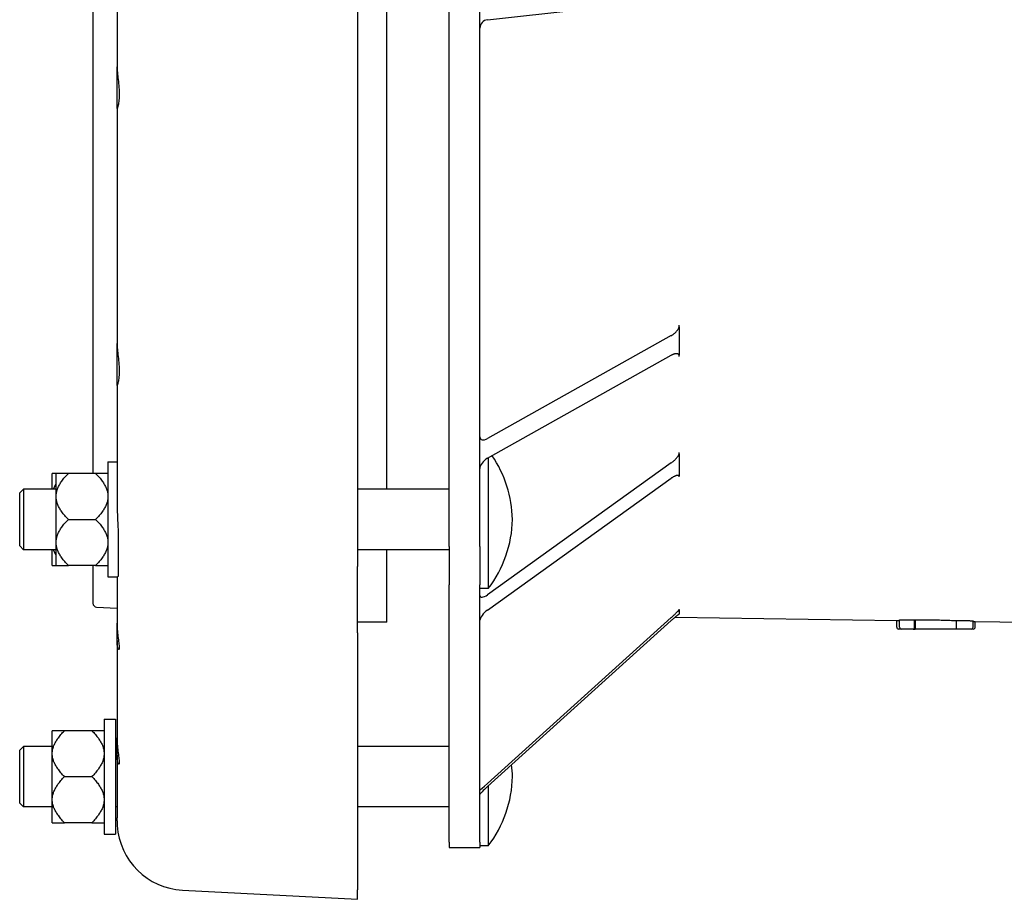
# Model space of a CAD drawing. Header units: millimetres. Extents: x 609 to 5021, y 338 to 1764.
# Tile 7 of 10: x 609 to 866, y 1242 to 1471. Entities that reach past the tile are written whole.
import ezdxf

# ---------------------------------------------------------------- set-up
doc = ezdxf.new("R2010")
doc.units = ezdxf.units.MM
doc.layers.add('DETAIL', color=2, linetype='Continuous')

msp = doc.modelspace()

# ---------------------------------------------------------------- linework, layer by layer
at = {"layer": 'DETAIL'}
for p, q in [((634.67, 1498.23), (634.67, 1458.8)), ((705.05, 1348.65), (705.05, 1494.78)), ((721.28, 1333.67), (721.28, 1495.6)), ((729.28, 1333.67), (729.28, 1495.6)), ((628.4, 1490.68), (628.4, 1352.74)), ((697.4, 1490.43), (697.4, 1328.52)), ((731.28, 1471.06), (779.2, 1476.38)), ((634.67, 1447.94), (634.67, 1458.8)), ((634.67, 1447.94), (634.67, 1386.6)), ((781.28, 1391), (781.28, 1391.42)), ((781.28, 1391), (781.28, 1387.29)), ((634.67, 1375.74), (634.67, 1386.6)), ((779.2, 1388.68), (731.28, 1361.83)), ((781.28, 1387.29), (781.28, 1383.57)), ((731.28, 1356.71), (779.2, 1383.56)), ((781.28, 1383.24), (781.28, 1383.57)), ((634.67, 1375.74), (634.67, 1345.08)), ((632.28, 1355.75), (632.28, 1325.75)), ((632.28, 1355.75), (634.67, 1355.75)), ((731.48, 1356.82), (731.48, 1322.75)), ((781.28, 1357.89), (781.28, 1358.24)), ((781.28, 1357.89), (781.28, 1354.98)), ((779.2, 1355.49), (731.28, 1321.12)), ((781.28, 1354.98), (781.28, 1352.08)), ((617.78, 1348.65), (617.78, 1352.74)), ((618.78, 1352.74), (617.78, 1352.74)), ((618.78, 1347.13), (618.78, 1352.74)), ((621.98, 1352.74), (618.78, 1352.74)), ((629.08, 1352.74), (621.98, 1352.74)), ((632.28, 1352.74), (629.08, 1352.74)), ((731.28, 1317.12), (779.2, 1351.49)), ((781.28, 1351.84), (781.28, 1352.08)), ((609.28, 1347.65), (610.28, 1348.65)), ((610.28, 1348.65), (610.28, 1332.85)), ((618.78, 1348.65), (610.28, 1348.65)), ((721.28, 1348.65), (697.4, 1348.65)), ((609.28, 1333.85), (609.28, 1347.65)), ((618.78, 1346.37), (618.78, 1347.13)), ((618.78, 1335.13), (618.78, 1346.37)), ((621.98, 1340.75), (629.08, 1340.75)), ((609.28, 1333.85), (610.28, 1332.85)), ((618.78, 1332.85), (610.28, 1332.85)), ((617.78, 1328.75), (617.78, 1332.85)), ((618.78, 1334.37), (618.78, 1335.13)), ((618.78, 1328.75), (618.78, 1334.37)), ((721.28, 1332.85), (697.4, 1332.85)), ((705.05, 1313.93), (705.05, 1332.85)), ((721.28, 1333.67), (721.28, 1323.66)), ((729.28, 1333.67), (729.28, 1323.66)), ((617.78, 1328.75), (618.78, 1328.75)), ((618.78, 1328.75), (621.98, 1328.75)), ((629.08, 1328.75), (621.98, 1328.75)), ((628.4, 1328.75), (628.4, 1318.88)), ((629.08, 1328.75), (632.28, 1328.75)), ((697.4, 1311.2), (697.4, 1328.52)), ((632.28, 1325.75), (634.81, 1325.75)), ((634.67, 1325.75), (634.67, 1313.68)), ((721.28, 1256.58), (721.28, 1323.66)), ((729.28, 1256.58), (729.28, 1323.66)), ((731.48, 1322.75), (729.28, 1322.75)), ((629.35, 1317.88), (634.67, 1317.6)), ((781.28, 1317.22), (781.28, 1317.35)), ((781.28, 1317.22), (781.28, 1316.65)), ((779.2, 1315.16), (731.28, 1271.88)), ((780.23, 1315.27), (837.99, 1314.42)), ((781.28, 1316.65), (781.28, 1316.07)), ((634.67, 1309.19), (634.67, 1313.68)), ((705.05, 1313.93), (697.4, 1313.93)), ((731.28, 1271.09), (779.2, 1314.37)), ((837.99, 1312.68), (837.99, 1314.42)), ((839.22, 1312.18), (838.49, 1312.18)), ((838.72, 1312.68), (838.72, 1314.54)), ((842.32, 1312.18), (839.22, 1312.18)), ((842.32, 1312.18), (842.82, 1312.18)), ((842.66, 1312.68), (842.66, 1314.56)), ((853.7, 1312.18), (842.82, 1312.18)), ((842.9, 1312.68), (842.9, 1314.55)), ((853.55, 1312.68), (853.55, 1314.39)), ((857.4, 1312.18), (853.7, 1312.18)), ((857.96, 1312.18), (857.4, 1312.18)), ((857.9, 1312.68), (857.9, 1314.26)), ((858.46, 1314.11), (871.28, 1313.93)), ((858.46, 1312.68), (858.46, 1314.11)), ((697.4, 1311.2), (697.4, 1244.13)), ((634.67, 1309.19), (634.67, 1283.78)), ((631.28, 1288.68), (631.28, 1258.68)), ((631.28, 1288.68), (634.28, 1288.68)), ((634.28, 1288.68), (634.28, 1258.68)), ((617.78, 1280.05), (617.78, 1285.67)), ((620.98, 1285.67), (617.78, 1285.67)), ((628.08, 1285.67), (620.98, 1285.67)), ((631.28, 1285.67), (628.08, 1285.67)), ((609.28, 1280.58), (610.28, 1281.58)), ((610.28, 1281.58), (610.28, 1265.78)), ((617.78, 1281.58), (610.28, 1281.58)), ((634.67, 1281.58), (634.28, 1281.58)), ((634.67, 1279.28), (634.67, 1283.78)), ((721.28, 1281.58), (697.4, 1281.58)), ((609.28, 1266.78), (609.28, 1280.58)), ((617.78, 1279.29), (617.78, 1280.05)), ((617.78, 1268.06), (617.78, 1279.29)), ((634.67, 1279.28), (634.67, 1262.95)), ((620.98, 1273.68), (628.08, 1273.68)), ((731.48, 1271.27), (731.48, 1255.68)), ((609.28, 1266.78), (610.28, 1265.78)), ((617.78, 1267.3), (617.78, 1268.06)), ((617.78, 1261.68), (617.78, 1267.3)), ((617.78, 1265.78), (610.28, 1265.78)), ((634.67, 1265.78), (634.28, 1265.78)), ((721.28, 1265.78), (697.4, 1265.78)), ((617.78, 1261.68), (620.98, 1261.68)), ((628.08, 1261.68), (620.98, 1261.68)), ((628.08, 1261.68), (631.28, 1261.68)), ((634.67, 1262.17), (634.67, 1262.95)), ((631.28, 1258.68), (634.28, 1258.68)), ((721.28, 1256.58), (721.28, 1255.18)), ((729.28, 1256.58), (729.28, 1255.18)), ((731.48, 1255.68), (729.28, 1255.68)), ((721.28, 1255.18), (729.28, 1255.18)), ((651.73, 1244.09), (697.4, 1241.7)), ((697.4, 1241.7), (697.4, 1244.13))]:
    msp.add_line(p, q, dxfattribs=at)
at = {"layer": 'DETAIL', "flags": 128}
for points in [[(634.67, 1458.8), (634.68, 1458.46), (634.7, 1458.09), (634.73, 1457.69), (634.77, 1457.27), (634.82, 1456.83), (634.87, 1456.38), (634.92, 1455.92), (634.98, 1455.43), (635.04, 1454.93), (635.09, 1454.41), (635.14, 1453.89), (635.18, 1453.37), (635.21, 1452.86), (635.23, 1452.36), (635.24, 1451.88), (635.24, 1451.42), (635.23, 1450.97), (635.21, 1450.54), (635.18, 1450.12), (635.14, 1449.73), (635.09, 1449.37), (635.04, 1449.05), (634.98, 1448.77), (634.92, 1448.52), (634.87, 1448.32), (634.82, 1448.16), (634.77, 1448.03), (634.73, 1447.94), (634.7, 1447.89), (634.68, 1447.89), (634.67, 1447.94)], [(779.2, 1388.68), (779.32, 1388.75), (779.43, 1388.82), (779.55, 1388.89), (779.66, 1388.97), (779.77, 1389.05), (779.88, 1389.14), (779.99, 1389.23), (780.09, 1389.32), (780.2, 1389.42), (780.3, 1389.51), (780.4, 1389.61), (780.49, 1389.71), (780.58, 1389.82), (780.67, 1389.92), (780.75, 1390.03), (780.83, 1390.13), (780.9, 1390.24), (780.97, 1390.34), (781.04, 1390.45), (781.1, 1390.56), (781.15, 1390.67), (781.2, 1390.78), (781.25, 1390.89), (781.28, 1391)], [(634.67, 1386.6), (634.68, 1386.27), (634.7, 1385.9), (634.73, 1385.5), (634.77, 1385.07), (634.82, 1384.64), (634.87, 1384.19), (634.92, 1383.72), (634.98, 1383.24), (635.04, 1382.73), (635.09, 1382.22), (635.14, 1381.7), (635.18, 1381.18), (635.21, 1380.67), (635.23, 1380.17), (635.24, 1379.68), (635.24, 1379.23), (635.23, 1378.78), (635.21, 1378.34), (635.18, 1377.93), (635.14, 1377.54), (635.09, 1377.18), (635.04, 1376.86), (634.98, 1376.57), (634.92, 1376.33), (634.87, 1376.13), (634.82, 1375.96), (634.77, 1375.83), (634.73, 1375.75), (634.7, 1375.7), (634.68, 1375.7), (634.67, 1375.74)], [(781.28, 1383.57), (781.24, 1383.65), (781.19, 1383.71), (781.13, 1383.77), (781.07, 1383.82), (781, 1383.86), (780.93, 1383.9), (780.85, 1383.93), (780.77, 1383.95), (780.68, 1383.96), (780.59, 1383.97), (780.5, 1383.97), (780.41, 1383.97), (780.31, 1383.96), (780.22, 1383.94), (780.12, 1383.92), (780.02, 1383.9), (779.92, 1383.87), (779.82, 1383.84), (779.72, 1383.8), (779.61, 1383.76), (779.51, 1383.71), (779.41, 1383.67), (779.3, 1383.61), (779.2, 1383.56)], [(779.2, 1355.49), (779.32, 1355.57), (779.43, 1355.66), (779.55, 1355.75), (779.66, 1355.85), (779.77, 1355.94), (779.88, 1356.04), (779.99, 1356.14), (780.09, 1356.24), (780.2, 1356.34), (780.3, 1356.45), (780.4, 1356.55), (780.49, 1356.66), (780.58, 1356.76), (780.67, 1356.87), (780.75, 1356.97), (780.83, 1357.08), (780.9, 1357.18), (780.97, 1357.28), (781.04, 1357.39), (781.1, 1357.49), (781.15, 1357.59), (781.2, 1357.69), (781.25, 1357.79), (781.28, 1357.89)], [(618.78, 1347.13), (618.81, 1347.35), (618.84, 1347.57), (618.88, 1347.8), (618.93, 1348.02), (618.99, 1348.25), (619.06, 1348.47), (619.13, 1348.7), (619.22, 1348.92), (619.32, 1349.15), (619.43, 1349.38), (619.54, 1349.6), (619.67, 1349.83), (619.8, 1350.06), (619.95, 1350.3), (620.11, 1350.53), (620.27, 1350.77), (620.45, 1351), (620.64, 1351.25), (620.83, 1351.49), (621.04, 1351.73), (621.26, 1351.98), (621.49, 1352.23), (621.73, 1352.49), (621.98, 1352.74)], [(629.08, 1352.74), (629.34, 1352.49), (629.58, 1352.23), (629.81, 1351.98), (630.03, 1351.73), (630.24, 1351.49), (630.43, 1351.25), (630.62, 1351), (630.8, 1350.77), (630.96, 1350.53), (631.12, 1350.3), (631.26, 1350.06), (631.4, 1349.83), (631.53, 1349.6), (631.64, 1349.38), (631.75, 1349.15), (631.85, 1348.92), (631.94, 1348.7), (632.01, 1348.47), (632.08, 1348.25), (632.14, 1348.02), (632.19, 1347.8), (632.23, 1347.57), (632.26, 1347.35), (632.28, 1347.13)], [(781.28, 1352.08), (781.24, 1352.13), (781.19, 1352.17), (781.13, 1352.19), (781.07, 1352.22), (781, 1352.23), (780.93, 1352.24), (780.85, 1352.24), (780.77, 1352.23), (780.68, 1352.22), (780.59, 1352.2), (780.5, 1352.17), (780.41, 1352.14), (780.31, 1352.11), (780.22, 1352.07), (780.12, 1352.03), (780.02, 1351.98), (779.92, 1351.93), (779.82, 1351.88), (779.72, 1351.82), (779.61, 1351.76), (779.51, 1351.7), (779.41, 1351.63), (779.3, 1351.56), (779.2, 1351.49)], [(618.12, 1348.65), (618.14, 1348.71), (618.16, 1348.76), (618.18, 1348.82), (618.2, 1348.88), (618.23, 1348.93), (618.25, 1348.99), (618.27, 1349.05), (618.3, 1349.11), (618.33, 1349.16), (618.35, 1349.22), (618.38, 1349.28), (618.41, 1349.34), (618.43, 1349.39), (618.46, 1349.45), (618.49, 1349.51), (618.52, 1349.57), (618.55, 1349.62), (618.58, 1349.68), (618.62, 1349.74), (618.65, 1349.8), (618.68, 1349.86), (618.72, 1349.91), (618.75, 1349.97), (618.78, 1350.03)], [(621.98, 1340.75), (621.73, 1341.01), (621.49, 1341.26), (621.26, 1341.51), (621.04, 1341.76), (620.83, 1342), (620.64, 1342.25), (620.45, 1342.49), (620.27, 1342.73), (620.11, 1342.96), (619.95, 1343.2), (619.8, 1343.43), (619.67, 1343.66), (619.54, 1343.89), (619.43, 1344.12), (619.32, 1344.34), (619.22, 1344.57), (619.13, 1344.8), (619.06, 1345.02), (618.99, 1345.25), (618.93, 1345.47), (618.88, 1345.69), (618.84, 1345.92), (618.81, 1346.14), (618.78, 1346.37)], [(632.28, 1346.37), (632.26, 1346.14), (632.23, 1345.92), (632.19, 1345.69), (632.14, 1345.47), (632.08, 1345.25), (632.01, 1345.02), (631.94, 1344.8), (631.85, 1344.57), (631.75, 1344.34), (631.64, 1344.12), (631.53, 1343.89), (631.4, 1343.66), (631.26, 1343.43), (631.12, 1343.2), (630.96, 1342.96), (630.8, 1342.73), (630.62, 1342.49), (630.43, 1342.25), (630.24, 1342), (630.03, 1341.76), (629.81, 1341.51), (629.58, 1341.26), (629.34, 1341.01), (629.08, 1340.75)], [(634.67, 1345.08), (634.67, 1344.66), (634.68, 1344.25), (634.69, 1343.83), (634.7, 1343.41), (634.72, 1342.98), (634.73, 1342.55), (634.75, 1342.13), (634.77, 1341.7), (634.79, 1341.26), (634.81, 1340.83), (634.83, 1340.4), (634.85, 1339.97), (634.87, 1339.54), (634.89, 1339.11), (634.91, 1338.69), (634.93, 1338.26), (634.94, 1337.84), (634.95, 1337.42), (634.97, 1337.01), (634.98, 1336.6), (634.98, 1336.2), (634.99, 1335.8), (634.99, 1335.4), (634.99, 1335.02)], [(618.78, 1335.13), (618.81, 1335.36), (618.84, 1335.58), (618.88, 1335.8), (618.93, 1336.03), (618.99, 1336.25), (619.06, 1336.48), (619.13, 1336.7), (619.22, 1336.93), (619.32, 1337.15), (619.43, 1337.38), (619.54, 1337.61), (619.67, 1337.84), (619.8, 1338.07), (619.95, 1338.3), (620.11, 1338.54), (620.27, 1338.77), (620.45, 1339.01), (620.64, 1339.25), (620.83, 1339.49), (621.04, 1339.74), (621.26, 1339.99), (621.49, 1340.24), (621.73, 1340.49), (621.98, 1340.75)], [(629.08, 1340.75), (629.34, 1340.49), (629.58, 1340.24), (629.81, 1339.99), (630.03, 1339.74), (630.24, 1339.49), (630.43, 1339.25), (630.62, 1339.01), (630.8, 1338.77), (630.96, 1338.54), (631.12, 1338.3), (631.26, 1338.07), (631.4, 1337.84), (631.53, 1337.61), (631.64, 1337.38), (631.75, 1337.15), (631.85, 1336.93), (631.94, 1336.7), (632.01, 1336.48), (632.08, 1336.25), (632.14, 1336.03), (632.19, 1335.8), (632.23, 1335.58), (632.26, 1335.36), (632.28, 1335.13)], [(618.78, 1331.47), (618.75, 1331.53), (618.72, 1331.58), (618.68, 1331.64), (618.65, 1331.7), (618.62, 1331.76), (618.58, 1331.82), (618.55, 1331.87), (618.52, 1331.93), (618.49, 1331.99), (618.46, 1332.05), (618.43, 1332.11), (618.41, 1332.16), (618.38, 1332.22), (618.35, 1332.28), (618.33, 1332.34), (618.3, 1332.39), (618.27, 1332.45), (618.25, 1332.51), (618.23, 1332.56), (618.2, 1332.62), (618.18, 1332.68), (618.16, 1332.74), (618.14, 1332.79), (618.12, 1332.85)], [(621.98, 1328.75), (621.73, 1329.01), (621.49, 1329.27), (621.26, 1329.52), (621.04, 1329.76), (620.83, 1330.01), (620.64, 1330.25), (620.45, 1330.49), (620.27, 1330.73), (620.11, 1330.97), (619.95, 1331.2), (619.8, 1331.43), (619.67, 1331.67), (619.54, 1331.89), (619.43, 1332.12), (619.32, 1332.35), (619.22, 1332.58), (619.13, 1332.8), (619.06, 1333.03), (618.99, 1333.25), (618.93, 1333.48), (618.88, 1333.7), (618.84, 1333.92), (618.81, 1334.15), (618.78, 1334.37)], [(632.28, 1334.37), (632.26, 1334.15), (632.23, 1333.92), (632.19, 1333.7), (632.14, 1333.48), (632.08, 1333.25), (632.01, 1333.03), (631.94, 1332.8), (631.85, 1332.58), (631.75, 1332.35), (631.64, 1332.12), (631.53, 1331.89), (631.4, 1331.67), (631.26, 1331.43), (631.12, 1331.2), (630.96, 1330.97), (630.8, 1330.73), (630.62, 1330.49), (630.43, 1330.25), (630.24, 1330.01), (630.03, 1329.76), (629.81, 1329.52), (629.58, 1329.27), (629.34, 1329.01), (629.08, 1328.75)], [(634.99, 1335.02), (634.99, 1334.56), (634.99, 1334.12), (634.99, 1333.68), (634.99, 1333.25), (634.99, 1332.83), (634.99, 1332.42), (634.99, 1332.01), (634.99, 1331.62), (634.99, 1331.23), (634.99, 1330.86), (634.99, 1330.49), (634.99, 1330.14), (634.99, 1329.8), (634.99, 1329.47), (634.99, 1329.15), (634.99, 1328.84), (634.99, 1328.55), (634.99, 1328.27), (634.99, 1328.01), (634.99, 1327.75), (634.99, 1327.52), (634.99, 1327.29), (634.99, 1327.08), (634.99, 1326.89)], [(634.99, 1326.89), (634.99, 1326.8), (634.99, 1326.71), (634.99, 1326.63), (634.99, 1326.55), (634.98, 1326.47), (634.98, 1326.4), (634.98, 1326.33), (634.97, 1326.27), (634.96, 1326.2), (634.96, 1326.15), (634.95, 1326.09), (634.94, 1326.04), (634.93, 1326), (634.92, 1325.95), (634.91, 1325.91), (634.9, 1325.88), (634.89, 1325.85), (634.88, 1325.82), (634.87, 1325.8), (634.86, 1325.78), (634.85, 1325.77), (634.84, 1325.76), (634.83, 1325.75), (634.81, 1325.75)], [(779.2, 1315.16), (779.32, 1315.27), (779.43, 1315.37), (779.55, 1315.48), (779.66, 1315.58), (779.77, 1315.68), (779.88, 1315.79), (779.99, 1315.89), (780.09, 1315.99), (780.2, 1316.09), (780.3, 1316.19), (780.4, 1316.28), (780.49, 1316.38), (780.58, 1316.47), (780.67, 1316.55), (780.75, 1316.64), (780.83, 1316.72), (780.9, 1316.79), (780.97, 1316.87), (781.04, 1316.93), (781.1, 1317), (781.15, 1317.06), (781.2, 1317.12), (781.25, 1317.17), (781.28, 1317.22)], [(781.28, 1316.07), (781.24, 1316.05), (781.19, 1316.02), (781.13, 1315.98), (781.07, 1315.94), (781, 1315.89), (780.93, 1315.83), (780.85, 1315.77), (780.77, 1315.71), (780.68, 1315.64), (780.59, 1315.57), (780.5, 1315.5), (780.41, 1315.42), (780.31, 1315.34), (780.22, 1315.26), (780.12, 1315.18), (780.02, 1315.09), (779.92, 1315.01), (779.82, 1314.92), (779.72, 1314.83), (779.61, 1314.74), (779.51, 1314.65), (779.41, 1314.56), (779.3, 1314.46), (779.2, 1314.37)], [(838.72, 1314.54), (838.73, 1314.55), (838.76, 1314.55), (838.81, 1314.56), (838.88, 1314.57), (838.98, 1314.58), (839.09, 1314.59), (839.22, 1314.59), (839.36, 1314.6), (839.52, 1314.6), (839.69, 1314.61), (839.88, 1314.61), (840.08, 1314.61), (840.3, 1314.61), (840.51, 1314.61), (840.74, 1314.61), (840.96, 1314.61), (841.18, 1314.61), (841.4, 1314.6), (841.63, 1314.6), (841.85, 1314.59), (842.07, 1314.59), (842.28, 1314.58), (842.48, 1314.57), (842.66, 1314.56)], [(634.67, 1313.68), (634.68, 1313.17), (634.7, 1312.64), (634.73, 1312.13), (634.77, 1311.62), (634.82, 1311.12), (634.87, 1310.65), (634.92, 1310.2), (634.98, 1309.76), (635.04, 1309.33), (635.09, 1308.92), (635.14, 1308.55), (635.18, 1308.2), (635.21, 1307.89), (635.23, 1307.62), (635.24, 1307.39), (635.24, 1307.2), (635.23, 1307.04), (635.21, 1306.93), (635.18, 1306.85), (635.14, 1306.82), (635.09, 1306.84), (635.04, 1306.9), (634.98, 1307), (634.92, 1307.14), (634.87, 1307.32), (634.82, 1307.53), (634.77, 1307.79), (634.73, 1308.09), (634.7, 1308.42), (634.68, 1308.79), (634.67, 1309.19)], [(837.99, 1314.42), (837.99, 1314.42), (837.99, 1314.42), (838, 1314.42), (838.01, 1314.42), (838.02, 1314.42), (838.03, 1314.42), (838.05, 1314.42), (838.07, 1314.42), (838.09, 1314.42), (838.12, 1314.42), (838.14, 1314.42), (838.17, 1314.42), (838.2, 1314.42), (838.24, 1314.43), (838.27, 1314.43), (838.31, 1314.43), (838.35, 1314.43), (838.4, 1314.43), (838.45, 1314.43), (838.49, 1314.44), (838.55, 1314.44), (838.6, 1314.44), (838.66, 1314.44), (838.72, 1314.44)], [(842.32, 1312.18), (842.34, 1312.18), (842.36, 1312.18), (842.39, 1312.19), (842.41, 1312.19), (842.43, 1312.2), (842.45, 1312.21), (842.47, 1312.23), (842.49, 1312.24), (842.51, 1312.26), (842.53, 1312.28), (842.54, 1312.3), (842.56, 1312.32), (842.58, 1312.35), (842.59, 1312.37), (842.6, 1312.4), (842.61, 1312.43), (842.62, 1312.45), (842.63, 1312.48), (842.64, 1312.52), (842.65, 1312.55), (842.65, 1312.58), (842.66, 1312.61), (842.66, 1312.64), (842.66, 1312.68)], [(842.82, 1312.18), (842.82, 1312.18), (842.83, 1312.18), (842.83, 1312.18), (842.83, 1312.19), (842.84, 1312.2), (842.84, 1312.21), (842.85, 1312.22), (842.85, 1312.23), (842.86, 1312.25), (842.86, 1312.26), (842.87, 1312.28), (842.87, 1312.3), (842.88, 1312.32), (842.88, 1312.35), (842.88, 1312.37), (842.89, 1312.4), (842.89, 1312.43), (842.89, 1312.46), (842.9, 1312.5), (842.9, 1312.53), (842.9, 1312.57), (842.9, 1312.6), (842.9, 1312.64), (842.9, 1312.68)], [(842.9, 1314.55), (843.31, 1314.55), (843.73, 1314.55), (844.16, 1314.56), (844.6, 1314.56), (845.04, 1314.56), (845.49, 1314.56), (845.95, 1314.56), (846.41, 1314.56), (846.87, 1314.56), (847.32, 1314.55), (847.78, 1314.55), (848.23, 1314.54), (848.67, 1314.53), (849.13, 1314.53), (849.58, 1314.52), (850.04, 1314.51), (850.5, 1314.49), (850.96, 1314.48), (851.41, 1314.47), (851.85, 1314.45), (852.29, 1314.44), (852.72, 1314.42), (853.14, 1314.41), (853.55, 1314.39)], [(853.55, 1314.39), (853.71, 1314.39), (853.89, 1314.4), (854.09, 1314.4), (854.3, 1314.41), (854.53, 1314.41), (854.78, 1314.41), (855.02, 1314.41), (855.27, 1314.41), (855.52, 1314.4), (855.76, 1314.4), (856.01, 1314.39), (856.26, 1314.39), (856.49, 1314.38), (856.72, 1314.37), (856.93, 1314.36), (857.12, 1314.35), (857.29, 1314.34), (857.44, 1314.33), (857.58, 1314.32), (857.7, 1314.3), (857.79, 1314.29), (857.85, 1314.28), (857.89, 1314.27), (857.9, 1314.26)], [(853.7, 1312.18), (853.69, 1312.18), (853.68, 1312.18), (853.67, 1312.18), (853.66, 1312.19), (853.65, 1312.19), (853.64, 1312.2), (853.63, 1312.21), (853.63, 1312.22), (853.62, 1312.24), (853.61, 1312.25), (853.6, 1312.27), (853.59, 1312.29), (853.59, 1312.31), (853.58, 1312.34), (853.57, 1312.36), (853.57, 1312.39), (853.56, 1312.42), (853.56, 1312.45), (853.56, 1312.49), (853.55, 1312.52), (853.55, 1312.56), (853.55, 1312.6), (853.55, 1312.64), (853.55, 1312.68)], [(857.9, 1314.15), (857.95, 1314.15), (857.99, 1314.15), (858.03, 1314.14), (858.07, 1314.14), (858.11, 1314.14), (858.14, 1314.14), (858.18, 1314.13), (858.21, 1314.13), (858.24, 1314.13), (858.27, 1314.13), (858.3, 1314.13), (858.32, 1314.12), (858.34, 1314.12), (858.36, 1314.12), (858.38, 1314.12), (858.4, 1314.12), (858.41, 1314.12), (858.43, 1314.12), (858.44, 1314.12), (858.44, 1314.12), (858.45, 1314.12), (858.46, 1314.11), (858.46, 1314.11), (858.46, 1314.11)], [(617.78, 1280.05), (617.81, 1280.28), (617.84, 1280.5), (617.88, 1280.73), (617.93, 1280.95), (617.99, 1281.17), (618.06, 1281.4), (618.13, 1281.62), (618.22, 1281.85), (618.32, 1282.08), (618.43, 1282.3), (618.54, 1282.53), (618.67, 1282.76), (618.8, 1282.99), (618.95, 1283.22), (619.11, 1283.46), (619.27, 1283.69), (619.45, 1283.93), (619.64, 1284.17), (619.83, 1284.42), (620.04, 1284.66), (620.26, 1284.91), (620.49, 1285.16), (620.73, 1285.41), (620.98, 1285.67)], [(628.08, 1285.67), (628.34, 1285.41), (628.58, 1285.16), (628.81, 1284.91), (629.03, 1284.66), (629.24, 1284.42), (629.43, 1284.17), (629.62, 1283.93), (629.8, 1283.69), (629.96, 1283.46), (630.12, 1283.22), (630.26, 1282.99), (630.4, 1282.76), (630.53, 1282.53), (630.64, 1282.3), (630.75, 1282.08), (630.85, 1281.85), (630.94, 1281.62), (631.01, 1281.4), (631.08, 1281.17), (631.14, 1280.95), (631.19, 1280.73), (631.23, 1280.5), (631.26, 1280.28), (631.28, 1280.05)], [(634.67, 1283.78), (634.68, 1283.26), (634.7, 1282.74), (634.73, 1282.22), (634.77, 1281.71), (634.82, 1281.22), (634.87, 1280.75), (634.92, 1280.3), (634.98, 1279.86), (635.04, 1279.43), (635.09, 1279.02), (635.14, 1278.64), (635.18, 1278.3), (635.21, 1277.99), (635.23, 1277.71), (635.24, 1277.48), (635.24, 1277.29), (635.23, 1277.14), (635.21, 1277.02), (635.18, 1276.95), (635.14, 1276.92), (635.09, 1276.93), (635.04, 1276.99), (634.98, 1277.1), (634.92, 1277.24), (634.87, 1277.41), (634.82, 1277.63), (634.77, 1277.89), (634.73, 1278.18), (634.7, 1278.52), (634.68, 1278.88), (634.67, 1279.28)], [(620.98, 1273.68), (620.73, 1273.93), (620.49, 1274.19), (620.26, 1274.44), (620.04, 1274.69), (619.83, 1274.93), (619.64, 1275.17), (619.45, 1275.42), (619.27, 1275.65), (619.11, 1275.89), (618.95, 1276.12), (618.8, 1276.36), (618.67, 1276.59), (618.54, 1276.82), (618.43, 1277.04), (618.32, 1277.27), (618.22, 1277.5), (618.13, 1277.72), (618.06, 1277.95), (617.99, 1278.17), (617.93, 1278.4), (617.88, 1278.62), (617.84, 1278.85), (617.81, 1279.07), (617.78, 1279.29)], [(631.28, 1279.29), (631.26, 1279.07), (631.23, 1278.85), (631.19, 1278.62), (631.14, 1278.4), (631.08, 1278.17), (631.01, 1277.95), (630.94, 1277.72), (630.85, 1277.5), (630.75, 1277.27), (630.64, 1277.04), (630.53, 1276.82), (630.4, 1276.59), (630.26, 1276.36), (630.12, 1276.12), (629.96, 1275.89), (629.8, 1275.65), (629.62, 1275.42), (629.43, 1275.17), (629.24, 1274.93), (629.03, 1274.69), (628.81, 1274.44), (628.58, 1274.19), (628.34, 1273.93), (628.08, 1273.68)], [(617.78, 1268.06), (617.81, 1268.28), (617.84, 1268.51), (617.88, 1268.73), (617.93, 1268.96), (617.99, 1269.18), (618.06, 1269.4), (618.13, 1269.63), (618.22, 1269.85), (618.32, 1270.08), (618.43, 1270.31), (618.54, 1270.54), (618.67, 1270.77), (618.8, 1271), (618.95, 1271.23), (619.11, 1271.46), (619.27, 1271.7), (619.45, 1271.94), (619.64, 1272.18), (619.83, 1272.42), (620.04, 1272.67), (620.26, 1272.91), (620.49, 1273.17), (620.73, 1273.42), (620.98, 1273.68)], [(628.08, 1273.68), (628.34, 1273.42), (628.58, 1273.17), (628.81, 1272.91), (629.03, 1272.67), (629.24, 1272.42), (629.43, 1272.18), (629.62, 1271.94), (629.8, 1271.7), (629.96, 1271.46), (630.12, 1271.23), (630.26, 1271), (630.4, 1270.77), (630.53, 1270.54), (630.64, 1270.31), (630.75, 1270.08), (630.85, 1269.85), (630.94, 1269.63), (631.01, 1269.4), (631.08, 1269.18), (631.14, 1268.96), (631.19, 1268.73), (631.23, 1268.51), (631.26, 1268.28), (631.28, 1268.06)], [(620.98, 1261.68), (620.73, 1261.94), (620.49, 1262.19), (620.26, 1262.44), (620.04, 1262.69), (619.83, 1262.94), (619.64, 1263.18), (619.45, 1263.42), (619.27, 1263.66), (619.11, 1263.89), (618.95, 1264.13), (618.8, 1264.36), (618.67, 1264.59), (618.54, 1264.82), (618.43, 1265.05), (618.32, 1265.28), (618.22, 1265.5), (618.13, 1265.73), (618.06, 1265.95), (617.99, 1266.18), (617.93, 1266.4), (617.88, 1266.63), (617.84, 1266.85), (617.81, 1267.07), (617.78, 1267.3)], [(631.28, 1267.3), (631.26, 1267.07), (631.23, 1266.85), (631.19, 1266.63), (631.14, 1266.4), (631.08, 1266.18), (631.01, 1265.95), (630.94, 1265.73), (630.85, 1265.5), (630.75, 1265.28), (630.64, 1265.05), (630.53, 1264.82), (630.4, 1264.59), (630.26, 1264.36), (630.12, 1264.13), (629.96, 1263.89), (629.8, 1263.66), (629.62, 1263.42), (629.43, 1263.18), (629.24, 1262.94), (629.03, 1262.69), (628.81, 1262.44), (628.58, 1262.19), (628.34, 1261.94), (628.08, 1261.68)], [(634.67, 1262.17), (634.67, 1262.14), (634.67, 1262.1), (634.67, 1262.06), (634.67, 1262.02), (634.67, 1261.99), (634.67, 1261.95), (634.67, 1261.91), (634.67, 1261.87), (634.68, 1261.83), (634.68, 1261.8), (634.68, 1261.76), (634.68, 1261.72), (634.68, 1261.68), (634.68, 1261.64), (634.68, 1261.6), (634.68, 1261.56), (634.68, 1261.53), (634.68, 1261.49), (634.68, 1261.45), (634.69, 1261.41), (634.69, 1261.37), (634.69, 1261.33), (634.69, 1261.29), (634.69, 1261.25)], [(634.69, 1261.25), (634.69, 1261.23), (634.69, 1261.21), (634.7, 1261.18), (634.7, 1261.16), (634.7, 1261.14), (634.7, 1261.12), (634.7, 1261.1), (634.7, 1261.08), (634.7, 1261.07), (634.7, 1261.05), (634.7, 1261.03), (634.7, 1261.02), (634.7, 1261.01), (634.7, 1260.99), (634.71, 1260.98), (634.71, 1260.97), (634.71, 1260.96), (634.71, 1260.96), (634.71, 1260.95), (634.71, 1260.94), (634.71, 1260.94), (634.71, 1260.93), (634.71, 1260.93), (634.71, 1260.93)]]:
    msp.add_lwpolyline(points, dxfattribs=at)
at = {"layer": 'DETAIL'}
for centre, radius, start, end in [((706.92, 1340.05), 30.88, 1.3017, 34.1363), ((706.92, 1341.45), 30.88, 322.7216, 358.6983), ((629.4, 1318.88), 1, 180, 267), ((838.49, 1312.68), 0.5, 180, 270), ((839.22, 1312.68), 0.5, 180, 270), ((857.4, 1312.68), 0.5, 270, 0), ((857.96, 1312.68), 0.5, 270, 0), ((706.92, 1272.98), 30.88, 1.3017, 7.0308), ((706.92, 1274.38), 30.88, 322.7216, 358.6983), ((652.67, 1262.07), 18, 183.6208, 267)]:
    msp.add_arc(centre, radius, start, end, dxfattribs=at)
for centre, major_axis, ratio, start_param, end_param in [((731.28, 1469.08), (-1.5, -1.48), 0.894469, 3.988346, 5.559142), ((731.28, 1363.41), (-1.8, -1.7), 0.515465, 5.830474, 7.401271), ((731.28, 1355.13), (-1.8, -1.7), 0.515465, 4.259678, 5.830474), ((731.28, 1322.36), (-1.89, -1.76), 0.369574, 5.952646, 7.523443), ((731.28, 1315.89), (-1.89, -1.76), 0.369574, 4.38185, 5.952646), ((853.17, 1502.68), (0, 188.47), 0.912663, 3.080474, 3.081882), ((731.28, 1272.12), (-2, -1.82), 0.066861, 6.222366, 7.793162), ((731.28, 1270.84), (-2, -1.82), 0.066861, 4.65157, 6.222366)]:
    msp.add_ellipse(centre, major_axis=major_axis, ratio=ratio, start_param=start_param, end_param=end_param, dxfattribs=at)

doc.saveas('drawing.dxf')
